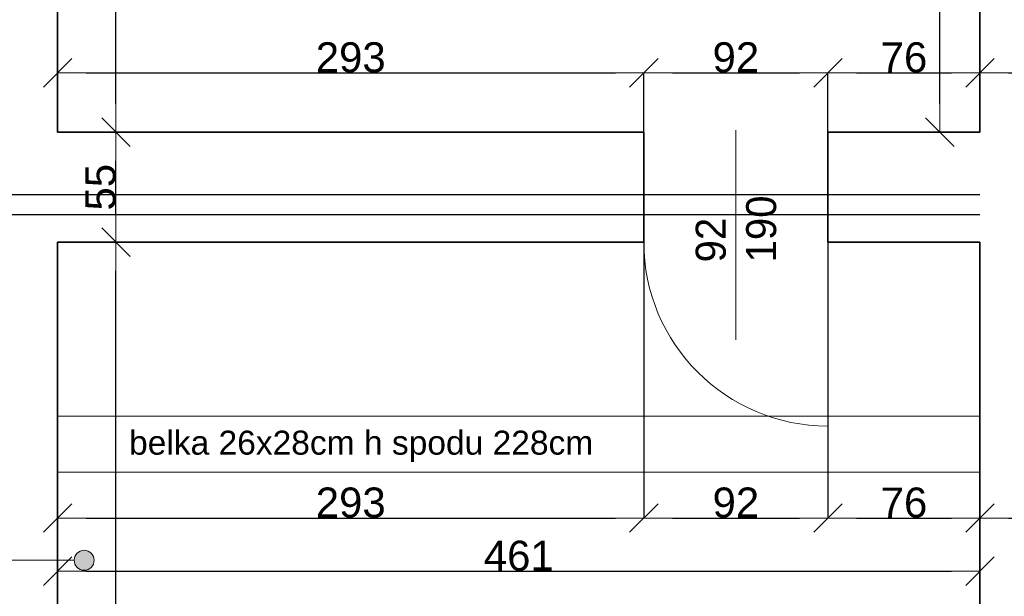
# Model space of a CAD drawing. Header units: metres. Extents: x 7506757 to 756746378, y 5735207 to 582114514.
# Tile 5 of 256: x 7527494 to 7532415, y 5795166 to 5798051. Entities that reach past the tile are written whole.
import ezdxf

# ---------------------------------------------------------------- set-up
doc = ezdxf.new("R2010")
doc.units = ezdxf.units.M
doc.header["$MEASUREMENT"] = 0
doc.header["$PDMODE"] = 2
doc.layers.get('0').update_dxf_attribs({"color": 250, "linetype": 'CONTINUOUS', "lineweight": 100, "plot": 0})
doc.layers.get('Defpoints').update_dxf_attribs({"linetype": 'CONTINUOUS'})
for name, color, linetype, lineweight in [('046', 7, 'CONTINUOUS', 18), ('7 - linia widok1', 7, 'CONTINUOUS', 13), ('ELEKTRYKA141', 7, 'CONTINUOUS', 0), ('M_OCIANA6', 5, 'CONTINUOUS', 35), ('M_OPISY1', 7, 'CONTINUOUS', 13), ('M_OPISY141', 7, 'CONTINUOUS', 0), ('opis1', 7, 'CONTINUOUS', 13)]:
    doc.layers.add(name, color=color, linetype=linetype, lineweight=lineweight)
doc.layers.add('M_OPISY', color=7, linetype='CONTINUOUS')
doc.layers.add('PWYMIAR', color=7, linetype='CONTINUOUS')
doc.styles.add('GENERATED_STYLE_1', font='arial.ttf')
doc.styles.add('GENERATED_STYLE_2', font='txt')
doc.dimstyles.new('GENERATED_STYLE__1', dxfattribs={"dimtxt": 150, "dimasz": 142.5, "dimexe": 0.18, "dimexo": 0, "dimgap": 0.09, "dimtad": 1, "dimdec": 0, "dimlfac": 0.1, "dimzin": 0, "dimdsep": 46, "dimtxsty": 'GENERATED_STYLE_1', "dimblk": 'ARROWHEAD_6', "dimblk1": 'ARROWHEAD_6', "dimblk2": 'ARROWHEAD_6', "dimcen": 0.09, "dimclrd": 251, "dimclre": 251, "dimclrt": 7, "dimazin": 0, "dimtfac": 1, "dimtdec": 4, "dimtmove": 0, "dimatfit": 3, "dimfxl": 0, "dimtolj": 1, "dimtzin": 0, "dimarcsym": 0})
doc.dimstyles.new('GENERATED_STYLE__2', dxfattribs={"dimtxt": 150, "dimasz": 142.5, "dimexe": 0.18, "dimexo": 0, "dimgap": 0.09, "dimtad": 1, "dimtih": 1, "dimtoh": 1, "dimdec": 0, "dimlfac": 0.1, "dimzin": 0, "dimdsep": 46, "dimtxsty": 'GENERATED_STYLE_1', "dimblk": 'ARROWHEAD_6', "dimblk1": 'ARROWHEAD_6', "dimblk2": 'ARROWHEAD_6', "dimcen": 0.09, "dimclrd": 251, "dimclre": 251, "dimclrt": 7, "dimazin": 0, "dimtfac": 1, "dimtdec": 4, "dimtmove": 0, "dimatfit": 3, "dimfxl": 0, "dimtolj": 1, "dimtzin": 0, "dimarcsym": 0})
doc.dimstyles.new('GENERATED_STYLE__3', dxfattribs={"dimtxt": 150, "dimasz": 142.5, "dimexe": 0.18, "dimexo": 0, "dimgap": 0.09, "dimtad": 1, "dimdec": 0, "dimlfac": 0.1, "dimzin": 0, "dimdsep": 46, "dimtxsty": 'GENERATED_STYLE_1', "dimblk": 'ARROWHEAD_6', "dimblk1": 'ARROWHEAD_6', "dimblk2": 'ARROWHEAD_6', "dimcen": 0.09, "dimclrd": 251, "dimclre": 251, "dimclrt": 7, "dimazin": 0, "dimtfac": 1, "dimtdec": 4, "dimtmove": 2, "dimatfit": 3, "dimfxl": 0, "dimtolj": 1, "dimtzin": 0, "dimarcsym": 0})

# ---------------------------------------------------------------- blocks, each defined once
blk = doc.blocks.new('Linia_4', base_point=(583363, 244367.1))
at = {"layer": 'M_OPISY1', "linetype": 'Continuous'}
blk.add_hatch(color=256, dxfattribs=at).paths.add_polyline_path([(586737.5, 244367.1), (586733.7, 244386.2), (586722.8, 244402.4), (586706.6, 244413.3), (586687.5, 244417.1), (586668.4, 244413.3), (586652.1, 244402.4), (586641.3, 244386.2), (586637.5, 244367.1), (586641.3, 244347.9), (586652.1, 244331.7), (586668.4, 244320.9), (586687.5, 244317.1), (586706.6, 244320.9), (586722.8, 244331.7), (586733.7, 244347.9)], flags=0)
blk.add_circle((586687.5, 244367.1), 50, dxfattribs=at)
at = {"layer": 'M_OPISY141', "linetype": 'Continuous'}
blk.add_line((583363, 244367.1), (586637.5, 244367.1), dxfattribs=at)
blk = doc.blocks.new('ARROWHEAD_6')
at = {"color": 0, "linetype": 'Continuous', "lineweight": 0}
for p, q in [((-0.5, -0.5), (0.5, 0.5)), ((0, 0), (-1, 0))]:
    blk.add_line(p, q, dxfattribs=at)
blk = doc.blocks.new('*D3934')
at = {"layer": 'Defpoints', "color": 0, "linetype": 'Continuous', "transparency": 16777216}
for p in [(7527683.4, 5796937.5), (7527975.2, 5796937.5), (7527683.4, 5792777.5)]:
    blk.add_point(p, dxfattribs=at)
at = {"layer": 'PWYMIAR', "color": 251, "linetype": 'Continuous', "lineweight": -2, "transparency": 16777216}
for p, q in [((7527683.4, 5796937.5), (7527975.4, 5796937.5)), ((7527975.2, 5792920), (7527975.2, 5796795)), ((7527683.4, 5792777.5), (7527975.4, 5792777.5))]:
    blk.add_line(p, q, dxfattribs=at)
at = {"layer": 'PWYMIAR', "color": 251, "linetype": 'Continuous', "lineweight": -2, "transparency": 16777216, "xscale": 142.5, "yscale": 142.5, "zscale": 142.5}
for p, rotation in [((7527975.2, 5796937.5), 90), ((7527975.2, 5792777.5), 270)]:
    blk.add_blockref('ARROWHEAD_6', p, dxfattribs=dict(at, rotation=rotation))
at = {"layer": 'PWYMIAR', "color": 7, "linetype": 'Continuous', "lineweight": 13, "transparency": 16777216, "insert": (7527898.5, 5794857.5), "char_height": 150, "attachment_point": 5, "rotation": 90, "style": 'GENERATED_STYLE_1'}
blk.add_mtext('\\A1;416', dxfattribs=at)
blk = doc.blocks.new('*D3935')
at = {"layer": 'Defpoints', "color": 0, "linetype": 'Continuous', "transparency": 16777216}
for p in [(7527683.4, 5797487.5), (7527975.2, 5797487.5), (7527683.4, 5796937.5)]:
    blk.add_point(p, dxfattribs=at)
at = {"layer": 'PWYMIAR', "color": 251, "linetype": 'Continuous', "lineweight": -2, "transparency": 16777216}
for p, q in [((7527683.4, 5797487.5), (7527975.4, 5797487.5)), ((7527975.2, 5797080), (7527975.2, 5797345)), ((7527683.4, 5796937.5), (7527975.4, 5796937.5))]:
    blk.add_line(p, q, dxfattribs=at)
at = {"layer": 'PWYMIAR', "color": 251, "linetype": 'Continuous', "lineweight": -2, "transparency": 16777216, "xscale": 142.5, "yscale": 142.5, "zscale": 142.5}
for p, rotation in [((7527975.2, 5797487.5), 90), ((7527975.2, 5796937.5), 270)]:
    blk.add_blockref('ARROWHEAD_6', p, dxfattribs=dict(at, rotation=rotation))
at = {"layer": 'PWYMIAR', "color": 7, "linetype": 'Continuous', "lineweight": 13, "transparency": 16777216, "insert": (7527898.8, 5797212.5), "char_height": 150, "attachment_point": 5, "rotation": 90, "style": 'GENERATED_STYLE_1'}
blk.add_mtext('\\A1;55', dxfattribs=at)
blk = doc.blocks.new('*D3936')
at = {"layer": 'Defpoints', "color": 0, "linetype": 'Continuous', "transparency": 16777216}
for p in [(7527683.4, 5801597.5), (7527975.2, 5801597.5), (7527683.4, 5797487.5)]:
    blk.add_point(p, dxfattribs=at)
at = {"layer": 'PWYMIAR', "color": 251, "linetype": 'Continuous', "lineweight": -2, "transparency": 16777216}
for p, q in [((7527683.4, 5801597.5), (7527975.4, 5801597.5)), ((7527975.2, 5797630), (7527975.2, 5801455)), ((7527683.4, 5797487.5), (7527975.4, 5797487.5))]:
    blk.add_line(p, q, dxfattribs=at)
at = {"layer": 'PWYMIAR', "color": 251, "linetype": 'Continuous', "lineweight": -2, "transparency": 16777216, "xscale": 142.5, "yscale": 142.5, "zscale": 142.5}
for p, rotation in [((7527975.2, 5801597.5), 90), ((7527975.2, 5797487.5), 270)]:
    blk.add_blockref('ARROWHEAD_6', p, dxfattribs=dict(at, rotation=rotation))
at = {"layer": 'PWYMIAR', "color": 7, "linetype": 'Continuous', "lineweight": 13, "transparency": 16777216, "insert": (7527899.8, 5799542.5), "char_height": 150, "attachment_point": 5, "rotation": 90, "style": 'GENERATED_STYLE_1'}
blk.add_mtext('\\A1;411', dxfattribs=at)
blk = doc.blocks.new('*D3948')
at = {"layer": 'Defpoints', "color": 0, "linetype": 'Continuous', "transparency": 16777216}
for p in [(7530613.4, 5797784.8), (7527683.4, 5797487.5), (7530613.4, 5797487.5)]:
    blk.add_point(p, dxfattribs=at)
at = {"layer": 'PWYMIAR', "color": 251, "linetype": 'Continuous', "lineweight": -2, "transparency": 16777216}
for p, q in [((7527683.4, 5797487.5), (7527683.4, 5797785)), ((7527825.9, 5797784.8), (7530470.9, 5797784.8)), ((7530613.4, 5797487.5), (7530613.4, 5797785))]:
    blk.add_line(p, q, dxfattribs=at)
at = {"layer": 'PWYMIAR', "color": 251, "linetype": 'Continuous', "lineweight": -2, "transparency": 16777216, "xscale": 142.5, "yscale": 142.5, "zscale": 142.5, "rotation": 180}
blk.add_blockref('ARROWHEAD_6', (7527683.4, 5797784.8), dxfattribs=at)
at = {"layer": 'PWYMIAR', "color": 251, "linetype": 'Continuous', "lineweight": -2, "transparency": 16777216, "xscale": 142.5, "yscale": 142.5, "zscale": 142.5}
blk.add_blockref('ARROWHEAD_6', (7530613.4, 5797784.8), dxfattribs=at)
at = {"layer": 'PWYMIAR', "color": 7, "linetype": 'Continuous', "lineweight": 13, "transparency": 16777216, "insert": (7529148.4, 5797861.5), "char_height": 150, "attachment_point": 5, "style": 'GENERATED_STYLE_1'}
blk.add_mtext('\\A1;293', dxfattribs=at)
blk = doc.blocks.new('*D3949')
at = {"layer": 'Defpoints', "color": 0, "linetype": 'Continuous', "transparency": 16777216}
for p in [(7531533.4, 5797784.8), (7530613.4, 5797487.5), (7531533.4, 5797487.5)]:
    blk.add_point(p, dxfattribs=at)
at = {"layer": 'PWYMIAR', "color": 251, "linetype": 'Continuous', "lineweight": -2, "transparency": 16777216}
for p, q in [((7530613.4, 5797487.5), (7530613.4, 5797785)), ((7530755.9, 5797784.8), (7531390.9, 5797784.8)), ((7531533.4, 5797487.5), (7531533.4, 5797785))]:
    blk.add_line(p, q, dxfattribs=at)
at = {"layer": 'PWYMIAR', "color": 251, "linetype": 'Continuous', "lineweight": -2, "transparency": 16777216, "xscale": 142.5, "yscale": 142.5, "zscale": 142.5, "rotation": 180}
blk.add_blockref('ARROWHEAD_6', (7530613.4, 5797784.8), dxfattribs=at)
at = {"layer": 'PWYMIAR', "color": 251, "linetype": 'Continuous', "lineweight": -2, "transparency": 16777216, "xscale": 142.5, "yscale": 142.5, "zscale": 142.5}
blk.add_blockref('ARROWHEAD_6', (7531533.4, 5797784.8), dxfattribs=at)
at = {"layer": 'PWYMIAR', "color": 7, "linetype": 'Continuous', "lineweight": 13, "transparency": 16777216, "insert": (7531073.4, 5797861.5), "char_height": 150, "attachment_point": 5, "style": 'GENERATED_STYLE_1'}
blk.add_mtext('\\A1;92', dxfattribs=at)
blk = doc.blocks.new('*D3950')
at = {"layer": 'Defpoints', "color": 0, "linetype": 'Continuous', "transparency": 16777216}
for p in [(7532293.4, 5797784.8), (7531533.4, 5797487.5), (7532293.4, 5797487.5)]:
    blk.add_point(p, dxfattribs=at)
at = {"layer": 'PWYMIAR', "color": 251, "linetype": 'Continuous', "lineweight": -2, "transparency": 16777216}
for p, q in [((7531533.4, 5797487.5), (7531533.4, 5797785)), ((7531675.9, 5797784.8), (7532150.9, 5797784.8)), ((7532293.4, 5797487.5), (7532293.4, 5797785))]:
    blk.add_line(p, q, dxfattribs=at)
at = {"layer": 'PWYMIAR', "color": 251, "linetype": 'Continuous', "lineweight": -2, "transparency": 16777216, "xscale": 142.5, "yscale": 142.5, "zscale": 142.5, "rotation": 180}
blk.add_blockref('ARROWHEAD_6', (7531533.4, 5797784.8), dxfattribs=at)
at = {"layer": 'PWYMIAR', "color": 251, "linetype": 'Continuous', "lineweight": -2, "transparency": 16777216, "xscale": 142.5, "yscale": 142.5, "zscale": 142.5}
blk.add_blockref('ARROWHEAD_6', (7532293.4, 5797784.8), dxfattribs=at)
at = {"layer": 'PWYMIAR', "color": 7, "linetype": 'Continuous', "lineweight": 13, "transparency": 16777216, "insert": (7531913.4, 5797861.5), "char_height": 150, "attachment_point": 5, "style": 'GENERATED_STYLE_1'}
blk.add_mtext('\\A1;76', dxfattribs=at)
blk = doc.blocks.new('*D3954')
at = {"layer": 'Defpoints', "color": 0, "linetype": 'Continuous', "transparency": 16777216}
for p in [(7532093, 5799907.5), (7532293.4, 5799907.5), (7532293.4, 5797487.5)]:
    blk.add_point(p, dxfattribs=at)
at = {"layer": 'PWYMIAR', "color": 251, "linetype": 'Continuous', "lineweight": -2, "transparency": 16777216}
for p, q in [((7532293.4, 5799907.5), (7532092.8, 5799907.5)), ((7532093, 5797630), (7532093, 5799765)), ((7532293.4, 5797487.5), (7532092.8, 5797487.5))]:
    blk.add_line(p, q, dxfattribs=at)
at = {"layer": 'PWYMIAR', "color": 251, "linetype": 'Continuous', "lineweight": -2, "transparency": 16777216, "xscale": 142.5, "yscale": 142.5, "zscale": 142.5}
for p, rotation in [((7532093, 5799907.5), 90), ((7532093, 5797487.5), 270)]:
    blk.add_blockref('ARROWHEAD_6', p, dxfattribs=dict(at, rotation=rotation))
at = {"layer": 'PWYMIAR', "color": 7, "linetype": 'Continuous', "lineweight": 13, "transparency": 16777216, "insert": (7532017.6, 5798697.5), "char_height": 150, "attachment_point": 5, "rotation": 90, "style": 'GENERATED_STYLE_1'}
blk.add_mtext('\\A1;242', dxfattribs=at)
blk = doc.blocks.new('*D4088')
at = {"layer": 'Defpoints', "color": 0, "linetype": 'Continuous', "transparency": 16777216}
for p in [(7532293.4, 5799907.5), (7532853.4, 5799907.5), (7532853.4, 5797784.8)]:
    blk.add_point(p, dxfattribs=at)
at = {"layer": 'PWYMIAR', "color": 251, "linetype": 'Continuous', "lineweight": -2, "transparency": 16777216}
for p, q in [((7532293.4, 5799907.5), (7532293.4, 5797784.6)), ((7532853.4, 5799907.5), (7532853.4, 5797784.6)), ((7532435.9, 5797784.8), (7532710.9, 5797784.8))]:
    blk.add_line(p, q, dxfattribs=at)
at = {"layer": 'PWYMIAR', "color": 251, "linetype": 'Continuous', "lineweight": -2, "transparency": 16777216, "xscale": 142.5, "yscale": 142.5, "zscale": 142.5, "rotation": 180}
blk.add_blockref('ARROWHEAD_6', (7532293.4, 5797784.8), dxfattribs=at)
at = {"layer": 'PWYMIAR', "color": 251, "linetype": 'Continuous', "lineweight": -2, "transparency": 16777216, "xscale": 142.5, "yscale": 142.5, "zscale": 142.5}
blk.add_blockref('ARROWHEAD_6', (7532853.4, 5797784.8), dxfattribs=at)
at = {"layer": 'PWYMIAR', "color": 7, "linetype": 'Continuous', "lineweight": 13, "transparency": 16777216, "insert": (7532573.4, 5797861.5), "char_height": 150, "attachment_point": 5, "style": 'GENERATED_STYLE_1'}
blk.add_mtext('\\A1;56', dxfattribs=at)
blk = doc.blocks.new('*D4089')
at = {"layer": 'Defpoints', "color": 0, "linetype": 'Continuous', "transparency": 16777216}
for p in [(7532833.4, 5796113.2), (7532293.4, 5796070.5), (7532833.4, 5795557.5)]:
    blk.add_point(p, dxfattribs=at)
at = {"layer": 'PWYMIAR', "color": 251, "linetype": 'Continuous', "lineweight": -2, "transparency": 16777216}
for p, q in [((7532833.4, 5796113.2), (7532833.4, 5795557.3)), ((7532293.4, 5796070.5), (7532293.4, 5795557.3)), ((7532435.9, 5795557.5), (7532690.9, 5795557.5))]:
    blk.add_line(p, q, dxfattribs=at)
at = {"layer": 'PWYMIAR', "color": 251, "linetype": 'Continuous', "lineweight": -2, "transparency": 16777216, "xscale": 142.5, "yscale": 142.5, "zscale": 142.5, "rotation": 180}
blk.add_blockref('ARROWHEAD_6', (7532293.4, 5795557.5), dxfattribs=at)
at = {"layer": 'PWYMIAR', "color": 251, "linetype": 'Continuous', "lineweight": -2, "transparency": 16777216, "xscale": 142.5, "yscale": 142.5, "zscale": 142.5}
blk.add_blockref('ARROWHEAD_6', (7532833.4, 5795557.5), dxfattribs=at)
at = {"layer": 'PWYMIAR', "color": 7, "linetype": 'Continuous', "lineweight": 13, "transparency": 16777216, "insert": (7532563.4, 5795633.9), "char_height": 150, "attachment_point": 5, "style": 'GENERATED_STYLE_1'}
blk.add_mtext('\\A1;54', dxfattribs=at)
blk = doc.blocks.new('*D4136')
at = {"layer": 'Defpoints', "color": 0, "linetype": 'Continuous', "transparency": 16777216}
for p in [(7527683.4, 5796937.5), (7530613.4, 5796937.5), (7530613.4, 5795557.5)]:
    blk.add_point(p, dxfattribs=at)
at = {"layer": 'PWYMIAR', "color": 251, "linetype": 'Continuous', "lineweight": -2, "transparency": 16777216}
for p, q in [((7527683.4, 5796937.5), (7527683.4, 5795557.3)), ((7530613.4, 5796937.5), (7530613.4, 5795557.3)), ((7527825.9, 5795557.5), (7530470.9, 5795557.5))]:
    blk.add_line(p, q, dxfattribs=at)
at = {"layer": 'PWYMIAR', "color": 251, "linetype": 'Continuous', "lineweight": -2, "transparency": 16777216, "xscale": 142.5, "yscale": 142.5, "zscale": 142.5, "rotation": 180}
blk.add_blockref('ARROWHEAD_6', (7527683.4, 5795557.5), dxfattribs=at)
at = {"layer": 'PWYMIAR', "color": 251, "linetype": 'Continuous', "lineweight": -2, "transparency": 16777216, "xscale": 142.5, "yscale": 142.5, "zscale": 142.5}
blk.add_blockref('ARROWHEAD_6', (7530613.4, 5795557.5), dxfattribs=at)
at = {"layer": 'PWYMIAR', "color": 7, "linetype": 'Continuous', "lineweight": 13, "transparency": 16777216, "insert": (7529148.4, 5795634.2), "char_height": 150, "attachment_point": 5, "style": 'GENERATED_STYLE_1'}
blk.add_mtext('\\A1;293', dxfattribs=at)
blk = doc.blocks.new('*D4137')
at = {"layer": 'Defpoints', "color": 0, "linetype": 'Continuous', "transparency": 16777216}
for p in [(7530613.4, 5796937.5), (7531533.4, 5796937.5), (7531533.4, 5795557.5)]:
    blk.add_point(p, dxfattribs=at)
at = {"layer": 'PWYMIAR', "color": 251, "linetype": 'Continuous', "lineweight": -2, "transparency": 16777216}
for p, q in [((7530613.4, 5796937.5), (7530613.4, 5795557.3)), ((7531533.4, 5796937.5), (7531533.4, 5795557.3)), ((7530755.9, 5795557.5), (7531390.9, 5795557.5))]:
    blk.add_line(p, q, dxfattribs=at)
at = {"layer": 'PWYMIAR', "color": 251, "linetype": 'Continuous', "lineweight": -2, "transparency": 16777216, "xscale": 142.5, "yscale": 142.5, "zscale": 142.5, "rotation": 180}
blk.add_blockref('ARROWHEAD_6', (7530613.4, 5795557.5), dxfattribs=at)
at = {"layer": 'PWYMIAR', "color": 251, "linetype": 'Continuous', "lineweight": -2, "transparency": 16777216, "xscale": 142.5, "yscale": 142.5, "zscale": 142.5}
blk.add_blockref('ARROWHEAD_6', (7531533.4, 5795557.5), dxfattribs=at)
at = {"layer": 'PWYMIAR', "color": 7, "linetype": 'Continuous', "lineweight": 13, "transparency": 16777216, "insert": (7531073.4, 5795634.2), "char_height": 150, "attachment_point": 5, "style": 'GENERATED_STYLE_1'}
blk.add_mtext('\\A1;92', dxfattribs=at)
blk = doc.blocks.new('*D4138')
at = {"layer": 'Defpoints', "color": 0, "linetype": 'Continuous', "transparency": 16777216}
for p in [(7531533.4, 5796937.5), (7532293.4, 5795557.5), (7532293.4, 5792777.5)]:
    blk.add_point(p, dxfattribs=at)
at = {"layer": 'PWYMIAR', "color": 251, "linetype": 'Continuous', "lineweight": -2, "transparency": 16777216}
for p, q in [((7531533.4, 5796937.5), (7531533.4, 5795557.3)), ((7531675.9, 5795557.5), (7532150.9, 5795557.5)), ((7532293.4, 5792777.5), (7532293.4, 5795557.7))]:
    blk.add_line(p, q, dxfattribs=at)
at = {"layer": 'PWYMIAR', "color": 251, "linetype": 'Continuous', "lineweight": -2, "transparency": 16777216, "xscale": 142.5, "yscale": 142.5, "zscale": 142.5, "rotation": 180}
blk.add_blockref('ARROWHEAD_6', (7531533.4, 5795557.5), dxfattribs=at)
at = {"layer": 'PWYMIAR', "color": 251, "linetype": 'Continuous', "lineweight": -2, "transparency": 16777216, "xscale": 142.5, "yscale": 142.5, "zscale": 142.5}
blk.add_blockref('ARROWHEAD_6', (7532293.4, 5795557.5), dxfattribs=at)
at = {"layer": 'PWYMIAR', "color": 7, "linetype": 'Continuous', "lineweight": 13, "transparency": 16777216, "insert": (7531913.4, 5795634.2), "char_height": 150, "attachment_point": 5, "style": 'GENERATED_STYLE_1'}
blk.add_mtext('\\A1;76', dxfattribs=at)
blk = doc.blocks.new('*D4139')
at = {"layer": 'Defpoints', "color": 0, "linetype": 'Continuous', "transparency": 16777216}
for p in [(7527683.4, 5796937.5), (7532293.4, 5796937.5), (7532293.4, 5795291.5)]:
    blk.add_point(p, dxfattribs=at)
at = {"layer": 'PWYMIAR', "color": 251, "linetype": 'Continuous', "lineweight": -2, "transparency": 16777216}
for p, q in [((7527683.4, 5796937.5), (7527683.4, 5795291.3)), ((7532293.4, 5796937.5), (7532293.4, 5795291.3)), ((7527825.9, 5795291.5), (7532150.9, 5795291.5))]:
    blk.add_line(p, q, dxfattribs=at)
at = {"layer": 'PWYMIAR', "color": 251, "linetype": 'Continuous', "lineweight": -2, "transparency": 16777216, "xscale": 142.5, "yscale": 142.5, "zscale": 142.5, "rotation": 180}
blk.add_blockref('ARROWHEAD_6', (7527683.4, 5795291.5), dxfattribs=at)
at = {"layer": 'PWYMIAR', "color": 251, "linetype": 'Continuous', "lineweight": -2, "transparency": 16777216, "xscale": 142.5, "yscale": 142.5, "zscale": 142.5}
blk.add_blockref('ARROWHEAD_6', (7532293.4, 5795291.5), dxfattribs=at)
at = {"layer": 'PWYMIAR', "color": 7, "linetype": 'Continuous', "lineweight": 13, "transparency": 16777216, "insert": (7529988.4, 5795368.2), "char_height": 150, "attachment_point": 5, "style": 'GENERATED_STYLE_1'}
blk.add_mtext('\\A1;461', dxfattribs=at)
blk = doc.blocks.new('*D4145')
at = {"layer": 'Defpoints', "color": 0, "linetype": 'Continuous', "transparency": 16777216}
for p in [(7526633.4, 5799677), (7527683.4, 5792984.4), (7527683.4, 5789192.4)]:
    blk.add_point(p, dxfattribs=at)
at = {"layer": 'PWYMIAR', "color": 251, "linetype": 'Continuous', "lineweight": -2, "transparency": 16777216}
for p, q in [((7526633.4, 5799677), (7526633.4, 5789192.2)), ((7527683.4, 5792984.4), (7527683.4, 5789192.2)), ((7526775.9, 5789192.4), (7527540.9, 5789192.4))]:
    blk.add_line(p, q, dxfattribs=at)
at = {"layer": 'PWYMIAR', "color": 251, "linetype": 'Continuous', "lineweight": -2, "transparency": 16777216, "xscale": 142.5, "yscale": 142.5, "zscale": 142.5, "rotation": 180}
blk.add_blockref('ARROWHEAD_6', (7526633.4, 5789192.4), dxfattribs=at)
at = {"layer": 'PWYMIAR', "color": 251, "linetype": 'Continuous', "lineweight": -2, "transparency": 16777216, "xscale": 142.5, "yscale": 142.5, "zscale": 142.5}
blk.add_blockref('ARROWHEAD_6', (7527683.4, 5789192.4), dxfattribs=at)
at = {"layer": 'PWYMIAR', "color": 7, "linetype": 'Continuous', "lineweight": 13, "transparency": 16777216, "insert": (7527158.4, 5789269.1), "char_height": 150, "attachment_point": 5, "style": 'GENERATED_STYLE_1'}
blk.add_mtext('\\A1;105', dxfattribs=at)
blk = doc.blocks.new('*D4173')
at = {"layer": 'Defpoints', "color": 0, "linetype": 'Continuous', "transparency": 16777216}
for p in [(7523836.6, 5797074.9), (7532293.4, 5797074.9), (7532293.4, 5794324.9)]:
    blk.add_point(p, dxfattribs=at)
at = {"layer": 'PWYMIAR', "color": 251, "linetype": 'Continuous', "lineweight": -2, "transparency": 16777216}
for p, q in [((7532293.4, 5797074.9), (7523836.5, 5797074.9)), ((7523836.6, 5794467.4), (7523836.6, 5796932.4)), ((7532293.4, 5794324.9), (7523836.5, 5794324.9))]:
    blk.add_line(p, q, dxfattribs=at)
at = {"layer": 'PWYMIAR', "color": 251, "linetype": 'Continuous', "lineweight": -2, "transparency": 16777216, "xscale": 142.5, "yscale": 142.5, "zscale": 142.5}
for p, rotation in [((7523836.6, 5797074.9), 90), ((7523836.6, 5794324.9), 270)]:
    blk.add_blockref('ARROWHEAD_6', p, dxfattribs=dict(at, rotation=rotation))
at = {"layer": 'PWYMIAR', "color": 7, "linetype": 'Continuous', "lineweight": 13, "transparency": 16777216, "insert": (7523760, 5795699.9), "char_height": 150, "attachment_point": 5, "rotation": 90, "style": 'GENERATED_STYLE_1'}
blk.add_mtext('\\A1;275', dxfattribs=at)
blk = doc.blocks.new('*D4174')
at = {"layer": 'Defpoints', "color": 0, "linetype": 'Continuous', "transparency": 16777216}
for p in [(7523836.6, 5797174.9), (7532293.4, 5797174.9), (7532293.4, 5797074.9)]:
    blk.add_point(p, dxfattribs=at)
at = {"layer": 'PWYMIAR', "color": 251, "linetype": 'Continuous', "lineweight": -2, "transparency": 16777216}
for p, q in [((7523836.6, 5797317.4), (7523836.6, 5797660.3)), ((7532293.4, 5797174.9), (7523836.5, 5797174.9)), ((7523836.6, 5797074.9), (7523836.6, 5797174.9)), ((7532293.4, 5797074.9), (7523836.5, 5797074.9)), ((7523836.6, 5796932.4), (7523836.6, 5796789.9))]:
    blk.add_line(p, q, dxfattribs=at)
at = {"layer": 'PWYMIAR', "color": 251, "linetype": 'Continuous', "lineweight": -2, "transparency": 16777216, "xscale": 142.5, "yscale": 142.5, "zscale": 142.5}
for p, rotation in [((7523836.6, 5797174.9), 270), ((7523836.6, 5797074.9), 90)]:
    blk.add_blockref('ARROWHEAD_6', p, dxfattribs=dict(at, rotation=rotation))
at = {"layer": 'PWYMIAR', "color": 7, "linetype": 'Continuous', "lineweight": 13, "transparency": 16777216, "insert": (7523760, 5797560.1), "char_height": 150, "attachment_point": 5, "rotation": 90, "style": 'GENERATED_STYLE_1'}
blk.add_mtext('\\A1;10', dxfattribs=at)
blk = doc.blocks.new('*D4175')
at = {"layer": 'Defpoints', "color": 0, "linetype": 'Continuous', "transparency": 16777216}
for p in [(7523836.6, 5800124.9), (7532293.4, 5800124.9), (7532293.4, 5797174.9)]:
    blk.add_point(p, dxfattribs=at)
at = {"layer": 'PWYMIAR', "color": 251, "linetype": 'Continuous', "lineweight": -2, "transparency": 16777216}
for p, q in [((7532293.4, 5800124.9), (7523836.5, 5800124.9)), ((7523836.6, 5797317.4), (7523836.6, 5799982.4)), ((7532293.4, 5797174.9), (7523836.5, 5797174.9))]:
    blk.add_line(p, q, dxfattribs=at)
at = {"layer": 'PWYMIAR', "color": 251, "linetype": 'Continuous', "lineweight": -2, "transparency": 16777216, "xscale": 142.5, "yscale": 142.5, "zscale": 142.5}
for p, rotation in [((7523836.6, 5800124.9), 90), ((7523836.6, 5797174.9), 270)]:
    blk.add_blockref('ARROWHEAD_6', p, dxfattribs=dict(at, rotation=rotation))
at = {"layer": 'PWYMIAR', "color": 7, "linetype": 'Continuous', "lineweight": 13, "transparency": 16777216, "insert": (7523760, 5798649.9), "char_height": 150, "attachment_point": 5, "rotation": 90, "style": 'GENERATED_STYLE_1'}
blk.add_mtext('\\A1;295', dxfattribs=at)

msp = doc.modelspace()

# ---------------------------------------------------------------- linework, layer by layer
at = {"layer": '7 - linia widok1', "linetype": 'Continuous'}
msp.add_line((7531073.4, 5797497.5), (7531073.4, 5796448.6), dxfattribs=at)
at = {"layer": 'ELEKTRYKA141', "linetype": 'Continuous'}
msp.add_line((7531532.6, 5796937.5), (7531532.6, 5796017.5), dxfattribs=at)
at = {"layer": 'ELEKTRYKA141'}
for p, q in [((7527683.4, 5796067.5), (7532293.4, 5796067.5)), ((7527683.4, 5795787.5), (7532293.4, 5795787.5))]:
    msp.add_line(p, q, dxfattribs=at)
at = {"layer": 'ELEKTRYKA141', "linetype": 'Continuous'}
msp.add_arc((7531533.4, 5796937.5), 920, 180, 269.9486, dxfattribs=at)
at = {"layer": 'M_OCIANA6', "linetype": 'Continuous'}
for p, q in [((7527683.4, 5801597.5), (7527683.4, 5797487.5)), ((7532293.4, 5799907.5), (7532293.4, 5797487.5)), ((7527683.4, 5797487.5), (7530613.4, 5797487.5)), ((7530613.4, 5797487.5), (7530613.4, 5796937.5)), ((7530613.4, 5797487.5), (7530613.4, 5796937.5)), ((7532293.4, 5797487.5), (7531533.4, 5797487.5)), ((7531533.4, 5797487.5), (7531533.4, 5796937.5)), ((7530613.4, 5796937.5), (7527683.4, 5796937.5)), ((7527683.4, 5796937.5), (7527683.4, 5792777.5)), ((7531533.4, 5796937.5), (7532293.4, 5796937.5)), ((7532293.4, 5796937.5), (7532293.4, 5792777.5))]:
    msp.add_line(p, q, dxfattribs=at)

# ---------------------------------------------------------------- block references
at = {"layer": 'M_OPISY', "linetype": 'Continuous'}
msp.add_blockref('Linia_4', (7524491.7, 5795346.2), dxfattribs=at)

# ---------------------------------------------------------------- texts
at = {"layer": '046', "linetype": 'Continuous', "insert": (7530360.6, 5795838.5), "char_height": 120, "attachment_point": 9, "style": 'GENERATED_STYLE_1'}
msp.add_mtext('{belka 26x28cm h spodu 228cm }', dxfattribs=at)
at = {"layer": 'opis1', "linetype": 'Continuous', "insert": (7530872.6, 5796836.3), "char_height": 150, "width": 859.483, "attachment_point": 1, "rotation": 90, "line_spacing_factor": 1.007581, "style": 'GENERATED_STYLE_2'}
msp.add_mtext('{92\\P190}', dxfattribs=at)

# ---------------------------------------------------------------- dimensions: what is measured, and where the dimension line sits
at = {"layer": 'PWYMIAR', "color": 251, "linetype": 'Continuous', "lineweight": 13}
for base, p1, p2, dimstyle, picture, middle in [((7527975.2, 5801597.5), (7527683.4, 5797487.5), (7527683.4, 5801597.5), 'GENERATED_STYLE__1', '*D3936', (7527899.8, 5799542.5)), ((7523836.6, 5800124.9), (7532293.4, 5797174.9), (7532293.4, 5800124.9), 'GENERATED_STYLE__1', '*D4175', (7523760, 5798649.9)), ((7532093, 5799907.5), (7532293.4, 5797487.5), (7532293.4, 5799907.5), 'GENERATED_STYLE__3', '*D3954', (7532017.6, 5798697.5)), ((7523836.6, 5797174.9), (7532293.4, 5797074.9), (7532293.4, 5797174.9), 'GENERATED_STYLE__1', '*D4174', (7523760, 5797560.1)), ((7527975.2, 5797487.5), (7527683.4, 5796937.5), (7527683.4, 5797487.5), 'GENERATED_STYLE__1', '*D3935', (7527898.8, 5797212.5)), ((7523836.6, 5797074.9), (7532293.4, 5794324.9), (7532293.4, 5797074.9), 'GENERATED_STYLE__1', '*D4173', (7523760, 5795699.9)), ((7527975.2, 5796937.5), (7527683.4, 5792777.5), (7527683.4, 5796937.5), 'GENERATED_STYLE__1', '*D3934', (7527898.5, 5794857.5))]:
    dim = msp.add_linear_dim(base=base, p1=p1, p2=p2, angle=90, dimstyle=dimstyle, dxfattribs=at)
    dim.commit()
    dim.dimension.update_dxf_attribs({"geometry": picture, "text_midpoint": middle})
for base, p1, p2, picture, middle in [((7532853.4, 5797784.8), (7532293.4, 5799907.5), (7532853.4, 5799907.5), '*D4088', (7532573.4, 5797861.5)), ((7527683.4, 5789192.4), (7526633.4, 5799677), (7527683.4, 5792984.4), '*D4145', (7527158.4, 5789269.1)), ((7530613.4, 5797784.8), (7527683.4, 5797487.5), (7530613.4, 5797487.5), '*D3948', (7529148.4, 5797861.5)), ((7531533.4, 5797784.8), (7530613.4, 5797487.5), (7531533.4, 5797487.5), '*D3949', (7531073.4, 5797861.5)), ((7532293.4, 5797784.8), (7531533.4, 5797487.5), (7532293.4, 5797487.5), '*D3950', (7531913.4, 5797861.5)), ((7530613.4, 5795557.5), (7527683.4, 5796937.5), (7530613.4, 5796937.5), '*D4136', (7529148.4, 5795634.2)), ((7532293.4, 5795291.5), (7527683.4, 5796937.5), (7532293.4, 5796937.5), '*D4139', (7529988.4, 5795368.2)), ((7531533.4, 5795557.5), (7530613.4, 5796937.5), (7531533.4, 5796937.5), '*D4137', (7531073.4, 5795634.2)), ((7532293.4, 5795557.5), (7531533.4, 5796937.5), (7532293.4, 5792777.5), '*D4138', (7531913.4, 5795634.2)), ((7532833.4, 5795557.5), (7532293.4, 5796070.5), (7532833.4, 5796113.2), '*D4089', (7532563.4, 5795633.9))]:
    dim = msp.add_linear_dim(base=base, p1=p1, p2=p2, dimstyle='GENERATED_STYLE__2', dxfattribs=at)
    dim.commit()
    dim.dimension.update_dxf_attribs({"geometry": picture, "text_midpoint": middle})

doc.saveas('drawing.dxf')
